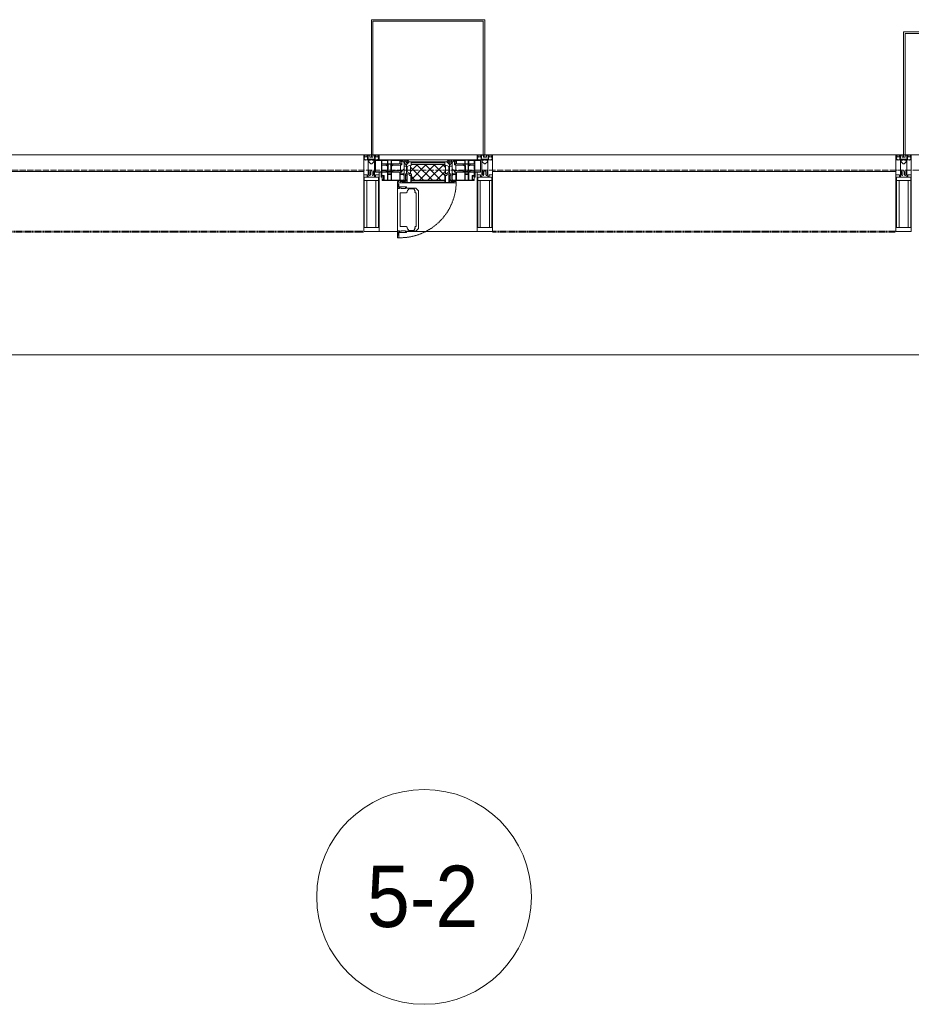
# Model space of a CAD drawing. Header units: millimetres. Extents: x 5617 to 106797, y 7718 to 221433.
# Tile 42 of 50: x 57721 to 60627, y 74882 to 78090. Entities that reach past the tile are written whole.
import ezdxf

# ---------------------------------------------------------------- set-up
doc = ezdxf.new("R2010")
doc.units = ezdxf.units.MM
for name, pattern in [('-D1-02х01', [3, 2, -1]), ('ADSK_Линия сетки', [25, 20, -2.5, 0, -2.5]), ('Штрих_3_1_5_', [4.5, 3, -1.5]), ('Штриховая_ш3 п1_5', [4.5, 3, -1.5])]:
    doc.linetypes.add(name, pattern=pattern)
doc.layers.add('_Разделитель помещений_', color=4, linetype='Штриховая_ш3 п1_5', lineweight=40, true_color=0x00ffff)
for name, color, linetype, lineweight in [('Импосты витража', 7, 'Continuous', 18), ('Колонны', 7, 'Continuous', 18), ('Марки помещений', 7, 'Continuous', 20), ('Окна', 7, 'Continuous', 18), ('Оси', 7, 'Continuous', 9), ('Панели витража', 7, 'Continuous', 18), ('Перекрытия', 7, 'Continuous', 18), ('Элементы узлов', 7, 'Continuous', 18)]:
    doc.layers.add(name, color=color, linetype=linetype, lineweight=lineweight)
doc.styles.add('Arial_3', font='arial.ttf', dxfattribs={"width": 0.9, "height": 200})

# ---------------------------------------------------------------- blocks, each defined once
blk = doc.blocks.new('135_SLK_K3_AR_rvt-1-МКСС_K3_L22__72_750_')
at = {"layer": '_Разделитель помещений_', "color": 7, "linetype": 'Штрих_3_1_5_', "true_color": 0xccffff}
for p, q in [((104625, 77400), (105940, 77400)), ((106360, 77400), (107675, 77400))]:
    blk.add_line(p, q, dxfattribs=at)
at = {"layer": 'Перекрытия', "color": 254, "true_color": 0xcccccc}
blk.add_line((107850, 76997.5), (104250, 76997.5), dxfattribs=at)
blk = doc.blocks.new('System Panel - A_PAN_Glass-6502619-МКСС_K3_L22__72_750_')
at = {"layer": 'Панели витража', "color": 254, "lineweight": 5, "true_color": 0xcccccc}
for p, q in [((657.5, 55), (-657.5, 55)), ((-657.5, 55), (-657.5, 0)), ((657.5, 0), (657.5, 55)), ((-657.5, 0), (657.5, 0))]:
    blk.add_line(p, q, dxfattribs=at)
blk = doc.blocks.new('A_PAN_Створка - 383мм 7_1-V51-МКСС_K3_L22__72_750_')
at = {"layer": 'Панели витража', "lineweight": 5, "true_color": 0xcccccc}
h = blk.add_hatch(dxfattribs=at)
h.set_pattern_fill('FP_21', color=254, style=0, pattern_type=2)
h.set_pattern_definition([(225, (106150, 77650), (14.1421356, -14.1421356), []), (315, (106150, 77650), (14.1421356, 14.1421356), [])])
h.paths.add_polyline_path([(53.6, 82.7), (-54.6, 81.8), (-54.6, 63.4), (-57.2, 60.8), (-57.2, 36.4), (-54.9, 34.1), (-54.5, 31.8), (54.5, 31.8), (54.9, 34.1), (57.2, 36.4), (57.2, 60.8), (54.6, 63.4), (54.6, 81.8)])
at = {"layer": 'Окна', "color": 7, "lineweight": 5, "true_color": 0xf4f4f4}
for p, q in [((95.1, 270.5), (95.1, 252.9)), ((99.6, 270.5), (95.1, 270.5)), ((97.9, 262.4), (95.1, 262.4)), ((97.9, 262.4), (97.9, 248.4)), ((99.6, 270.5), (99.6, 87.5)), ((39.7, 249), (31.1, 240.4)), ((31.1, 117.6), (31.1, 240.4)), ((41.4, 234.2), (39.1, 233.8)), ((39.1, 179), (39.1, 233.8)), ((70.1, 249), (39.7, 249)), ((41.4, 234.2), (43.5, 236.3)), ((45, 244.7), (42.3, 239.8)), ((42.3, 239.8), (43.5, 236.3)), ((45.9, 246.8), (45, 244.7)), ((63.3, 246.8), (45.9, 246.8)), ((64.1, 245), (63.3, 246.8)), ((64.1, 245), (66.7, 241)), ((66.7, 241), (68.6, 239.7)), ((68.6, 239.7), (68.6, 236.4)), ((68.6, 236.4), (71.1, 233.9)), ((70.1, 252.9), (70.1, 249)), ((95.1, 252.9), (70.1, 252.9)), ((71.1, 233.9), (89.5, 233.9)), ((74.1, 248.4), (74.1, 252.9)), ((89.1, 248.4), (74.1, 248.4)), ((89.1, 252.9), (89.1, 248.4)), ((89.5, 233.9), (90.6, 232.8)), ((90.6, 125.2), (90.6, 232.8)), ((93.1, 248.4), (93.1, 252.9)), ((97.9, 248.4), (93.1, 248.4)), ((39.1, 179), (39.1, 124.2)), ((39.7, 109), (31.1, 117.6)), ((41.4, 123.8), (39.1, 124.2)), ((70.1, 109), (39.7, 109)), ((41.4, 123.8), (43.5, 121.7)), ((42.3, 118.2), (43.5, 121.7)), ((45, 113.3), (42.3, 118.2)), ((45.9, 111.2), (45, 113.3)), ((63.3, 111.2), (45.9, 111.2)), ((64.1, 113), (63.3, 111.2)), ((64.1, 113), (66.7, 117)), ((66.7, 117), (68.6, 118.3)), ((68.6, 121.6), (71.1, 124.1)), ((68.6, 118.3), (68.6, 121.6)), ((70.1, 105.1), (70.1, 109)), ((95.1, 105.1), (70.1, 105.1)), ((71.1, 124.1), (89.5, 124.1)), ((74.1, 109.6), (74.1, 105.1)), ((89.1, 109.6), (74.1, 109.6)), ((89.1, 105.1), (89.1, 109.6)), ((89.5, 124.1), (90.6, 125.2)), ((93.1, 109.6), (93.1, 105.1)), ((97.9, 109.6), (93.1, 109.6)), ((95.1, 87.5), (95.1, 105.1)), ((97.9, 95.6), (97.9, 109.6)), ((97.9, 95.6), (95.1, 95.6)), ((99.6, 87.5), (95.1, 87.5))]:
    blk.add_line(p, q, dxfattribs=at)
at = {"layer": 'Окна', "color": 254, "lineweight": 5, "true_color": 0xcccccc}
for p, q in [((-153, 73.5), (-150, 73.5)), ((-153, 60), (-153, 73.5)), ((-152, 20), (-152, 73.5)), ((-150.5, 69.5), (-150.5, 73.5)), ((-145, 69.5), (-150.5, 69.5)), ((-150.5, 33.6), (-150.5, 68)), ((-150.5, 68), (-143.5, 68)), ((-150, 84), (-78, 84)), ((-150, 73.5), (-150, 84)), ((-148.5, 82.5), (-132.4, 82.5)), ((-148.5, 81), (-148.5, 82.5)), ((-143.5, 81), (-148.5, 81)), ((-145, 69.5), (-145, 79.5)), ((-143.5, 68), (-143.5, 81)), ((-132.4, 56.6), (-132.4, 82.5)), ((-131, 82.5), (-120.8, 82.5)), ((-131, 82.5), (-131, 64.6)), ((-131, 64.6), (-120.8, 64.6)), ((-120.8, 82.5), (-120.8, 64.6)), ((-119.3, 82.5), (-92.5, 82.5)), ((-119.3, 56.6), (-119.3, 82.5)), ((-92.5, 56.6), (-92.5, 82.5)), ((-91.5, 92), (91.5, 92)), ((-91.5, 87.5), (-91.5, 92)), ((-73.9, 87.5), (-91.5, 87.5)), ((-90.8, 82.5), (-79.5, 82.5)), ((-90.8, 64.6), (-90.8, 82.5)), ((-80.1, 64.6), (-90.8, 64.6)), ((-85, 84), (-85, 87.5)), ((-85, 87.5), (-78, 87.5)), ((-78, 84), (-85, 84)), ((-80.1, 66.1), (-80.1, 64.6)), ((-78, 66.1), (-80.1, 66.1)), ((-79.5, 82.5), (-79.5, 80.6)), ((-79.5, 80.6), (-78, 80.6)), ((-78, 87.5), (-78, 84)), ((-78, 84), (-73.9, 84)), ((-78, 84), (-78, 23.5)), ((-78, 66.1), (-78, 61.1)), ((-73.9, 62.5), (-73.9, 87.5)), ((73.9, 87.5), (73.9, 62.5)), ((91.5, 87.5), (73.9, 87.5)), ((73.9, 84), (78, 84)), ((78, 87.5), (78, 84)), ((85, 87.5), (78, 87.5)), ((78, 84), (85, 84)), ((78, 84), (150, 84)), ((78, 23.5), (78, 84)), ((79.5, 80.6), (78, 80.6)), ((78, 66.1), (78, 61.1)), ((78, 66.1), (80.1, 66.1)), ((90.8, 82.5), (79.5, 82.5)), ((79.5, 82.5), (79.5, 80.6)), ((80.1, 66.1), (80.1, 64.6)), ((80.1, 64.6), (90.8, 64.6)), ((85, 84), (85, 87.5)), ((90.8, 64.6), (90.8, 82.5)), ((91.5, 92), (91.5, 87.5)), ((119.3, 82.5), (92.5, 82.5)), ((92.5, 56.6), (92.5, 82.5)), ((119.3, 56.6), (119.3, 82.5)), ((120.8, 82.5), (120.8, 64.6)), ((131, 82.5), (120.8, 82.5)), ((131, 64.6), (120.8, 64.6)), ((131, 82.5), (131, 64.6)), ((132.4, 56.6), (132.4, 82.5)), ((148.5, 82.5), (132.4, 82.5)), ((143.5, 81), (148.5, 81)), ((143.5, 68), (143.5, 81)), ((150.5, 68), (143.5, 68)), ((145, 69.5), (145, 79.5)), ((145, 69.5), (150.5, 69.5)), ((148.5, 81), (148.5, 82.5)), ((150, 84), (150, 73.5)), ((150, 73.5), (153, 73.5)), ((150.5, 69.5), (150.5, 73.5)), ((150.5, 33.6), (150.5, 68)), ((152, 20), (152, 73.5)), ((153, 73.5), (153, 60)), ((-171, 57), (-156, 57)), ((-171, 17), (-171, 57)), ((-171, 55.5), (-152, 55.5)), ((-150.5, 56.6), (-132.4, 56.6)), ((-136.4, 52.4), (-150.5, 52.4)), ((-136.3, 33.6), (-150.5, 33.6)), ((-137.2, 54.8), (-135.8, 50.8)), ((-132.5, 54.8), (-137.2, 54.8)), ((-137.2, 31), (-135.8, 35)), ((-132.1, 49), (-135.8, 50.8)), ((-132.1, 36.8), (-135.8, 35)), ((-132.5, 53.8), (-133.4, 52)), ((-133.4, 52), (-130.1, 50.4)), ((-133.4, 33.7), (-130.1, 35.3)), ((-132.5, 31.9), (-133.4, 33.7)), ((-132.5, 53.8), (-132.5, 54.8)), ((-132.1, 49), (-132.1, 36.8)), ((-131, 56.5), (-131, 62.6)), ((-120.8, 62.6), (-131, 62.6)), ((-131, 56.5), (-120.8, 56.5)), ((-131, 55.1), (-131, 52.7)), ((-120.8, 55.1), (-131, 55.1)), ((-129.4, 51.1), (-131, 52.7)), ((-129.4, 34.6), (-131, 33)), ((-131, 30.9), (-131, 33)), ((-130.1, 50.4), (-129.4, 51.1)), ((-130.1, 35.3), (-130.1, 50.4)), ((-130.1, 35.3), (-129.4, 34.6)), ((-122.4, 51.1), (-120.8, 52.7)), ((-121.7, 50.4), (-122.4, 51.1)), ((-121.7, 35.3), (-122.4, 34.6)), ((-122.4, 34.6), (-120.8, 33)), ((-118.4, 52), (-121.7, 50.4)), ((-121.7, 35.3), (-121.7, 50.4)), ((-118.4, 33.7), (-121.7, 35.3)), ((-120.8, 56.5), (-120.8, 62.6)), ((-120.8, 55.1), (-120.8, 52.7)), ((-120.8, 30.9), (-120.8, 33)), ((-119.7, 49), (-115.9, 50.8)), ((-119.7, 49), (-119.7, 36.8)), ((-119.7, 36.8), (-115.9, 35)), ((-92.5, 56.6), (-119.3, 56.6)), ((-119.3, 54.8), (-114.6, 54.8)), ((-119.3, 53.8), (-119.3, 54.8)), ((-119.3, 53.8), (-118.4, 52)), ((-119.3, 31.9), (-118.4, 33.7)), ((-114.6, 54.8), (-115.9, 50.8)), ((-114.6, 31), (-115.9, 35)), ((-94.1, 33.5), (-115.4, 33.5)), ((-94.1, 52.5), (-115.3, 52.5)), ((-89.9, 50.9), (-94.1, 52.5)), ((-89.9, 35.1), (-94.1, 33.5)), ((-90.8, 62.7), (-90.8, 56.6)), ((-80.4, 62.7), (-90.8, 62.7)), ((-90.8, 56.6), (-85.9, 56.6)), ((-89.9, 52.2), (-88.6, 53.5)), ((-89.9, 52.2), (-89.9, 50.9)), ((-89.9, 35.1), (-89.9, 50.9)), ((-89.9, 32.5), (-89.9, 35.1)), ((-85.9, 32.5), (-89.9, 32.5)), ((-85.9, 53.5), (-88.6, 53.5)), ((-85.9, 56.6), (-85.9, 53.5)), ((-85.9, 53.5), (-78, 45.6)), ((-85.9, 29.4), (-85.9, 32.5)), ((-70, 33.8), (-83.4, 20.4)), ((-80.4, 61.1), (-80.4, 62.7)), ((-78, 61.1), (-80.4, 61.1)), ((-78, 45.6), (-78, 36.8)), ((-78, 36.8), (-70, 36.8)), ((-70, 62.5), (-73.9, 62.5)), ((-70, 32.1), (-70, 62.5)), ((-70, 36.8), (-70, 33.8)), ((70, 62.5), (70, 32.1)), ((73.9, 62.5), (70, 62.5)), ((70, 36.8), (70, 33.8)), ((78, 36.8), (70, 36.8)), ((70, 33.8), (83.4, 20.4)), ((78, 61.1), (80.4, 61.1)), ((85.9, 53.5), (78, 45.6)), ((78, 45.6), (78, 36.8)), ((80.4, 62.7), (90.8, 62.7)), ((80.4, 61.1), (80.4, 62.7)), ((85.9, 56.6), (85.9, 53.5)), ((90.8, 56.6), (85.9, 56.6)), ((85.9, 53.5), (88.6, 53.5)), ((85.9, 32.5), (89.9, 32.5)), ((85.9, 29.4), (85.9, 32.5)), ((89.9, 52.2), (88.6, 53.5)), ((89.9, 50.9), (94.1, 52.5)), ((89.9, 52.2), (89.9, 50.9)), ((89.9, 35.1), (89.9, 50.9)), ((89.9, 35.1), (94.1, 33.5)), ((89.9, 32.5), (89.9, 35.1)), ((90.8, 62.7), (90.8, 56.6)), ((92.5, 56.6), (119.3, 56.6)), ((94.1, 52.5), (115.3, 52.5)), ((94.1, 33.5), (115.4, 33.5)), ((114.6, 54.8), (115.9, 50.8)), ((119.3, 54.8), (114.6, 54.8)), ((114.6, 31), (115.9, 35)), ((119.7, 49), (115.9, 50.8)), ((119.7, 36.8), (115.9, 35)), ((119.3, 53.8), (118.4, 52)), ((118.4, 52), (121.7, 50.4)), ((118.4, 33.7), (121.7, 35.3)), ((119.3, 31.9), (118.4, 33.7)), ((119.3, 53.8), (119.3, 54.8)), ((119.7, 49), (119.7, 36.8)), ((120.8, 56.5), (120.8, 62.6)), ((120.8, 62.6), (131, 62.6)), ((131, 56.5), (120.8, 56.5)), ((120.8, 55.1), (120.8, 52.7)), ((120.8, 55.1), (131, 55.1)), ((122.4, 51.1), (120.8, 52.7)), ((122.4, 34.6), (120.8, 33)), ((120.8, 30.9), (120.8, 33)), ((121.7, 50.4), (122.4, 51.1)), ((121.7, 35.3), (121.7, 50.4)), ((121.7, 35.3), (122.4, 34.6)), ((129.4, 51.1), (131, 52.7)), ((130.1, 50.4), (129.4, 51.1)), ((130.1, 35.3), (129.4, 34.6)), ((129.4, 34.6), (131, 33)), ((133.4, 52), (130.1, 50.4)), ((130.1, 35.3), (130.1, 50.4)), ((133.4, 33.7), (130.1, 35.3)), ((131, 56.5), (131, 62.6)), ((131, 55.1), (131, 52.7)), ((131, 30.9), (131, 33)), ((132.1, 49), (135.8, 50.8)), ((132.1, 49), (132.1, 36.8)), ((132.1, 36.8), (135.8, 35)), ((150.5, 56.6), (132.4, 56.6)), ((132.5, 54.8), (137.2, 54.8)), ((132.5, 53.8), (132.5, 54.8)), ((132.5, 53.8), (133.4, 52)), ((132.5, 31.9), (133.4, 33.7)), ((137.2, 54.8), (135.8, 50.8)), ((137.2, 31), (135.8, 35)), ((136.3, 33.6), (150.5, 33.6)), ((136.4, 52.4), (150.5, 52.4)), ((171, 55.5), (152, 55.5)), ((156, 57), (171, 57)), ((171, 57), (171, 17)), ((-171, 18.5), (-153.5, 18.5)), ((-67.9, 17), (-171, 17)), ((-153.5, 18.5), (-152, 20)), ((-150.5, 29.4), (-132.4, 29.4)), ((-150.5, 17), (-150.5, 29.4)), ((-132.4, 18.6), (-150.5, 18.6)), ((-132.5, 31), (-137.2, 31)), ((-132.5, 31.9), (-132.5, 31)), ((-132.4, 29.4), (-132.4, 18.6)), ((-120.8, 30.9), (-131, 30.9)), ((-131, 29.5), (-120.8, 29.5)), ((-131, 18.2), (-131, 29.5)), ((-120.8, 18.2), (-131, 18.2)), ((-120.8, 18.2), (-120.8, 29.5)), ((-119.3, 31.9), (-119.3, 31)), ((-119.3, 31), (-114.6, 31)), ((-92.5, 29.4), (-119.3, 29.4)), ((-119.3, 29.4), (-119.3, 18.6)), ((-119.3, 18.6), (-92.5, 18.6)), ((-92.5, 18.6), (-92.5, 29.4)), ((-90.8, 18.5), (-90.8, 29.4)), ((-90.8, 29.4), (-85.9, 29.4)), ((-87.3, 18.5), (-90.8, 18.5)), ((-87.3, 21.9), (-85.9, 21.9)), ((-87.3, 20.4), (-87.3, 21.9)), ((-87.3, 20.4), (-87.3, 18.5)), ((-84.8, 20.4), (-87.3, 20.4)), ((-85.9, 21.9), (-85.9, 29.4)), ((-85.9, 18.2), (-85.9, 20.4)), ((-75.9, 18.2), (-85.9, 18.2)), ((-83.4, 20.4), (-84.8, 20.4)), ((-78, 23.5), (-67.9, 23.5)), ((-75.9, 23.5), (-73, 23.5)), ((-75.9, 21.5), (-75.9, 23.5)), ((-75.9, 21.5), (-75.9, 18.2)), ((-74.9, 21.5), (-75.9, 21.5)), ((-74.9, 17.9), (-74.9, 21.5)), ((-68.9, 17.9), (-74.9, 17.9)), ((-67.2, 29.3), (-73, 23.5)), ((-61.4, 23.5), (-70, 32.1)), ((-68.9, 21.5), (-68.9, 17.9)), ((-67.9, 21.5), (-68.9, 21.5)), ((-67.9, 23.5), (-64.6, 26.8)), ((-67.9, 23.5), (-64.6, 26.8)), ((-67.9, 21.5), (-67.9, 23.5)), ((-67.9, 17), (-67.9, 23.5)), ((-61.4, 23.5), (-67.9, 17)), ((67.9, 17), (-67.9, 17)), ((-67.9, 17), (67.9, 17)), ((-64.6, 26.8), (-67.2, 29.3)), ((-64.6, 26.8), (-61.4, 23.5)), ((61.4, 23.5), (-61.4, 23.5)), ((70, 32.1), (61.4, 23.5)), ((61.4, 23.5), (64.6, 26.8)), ((67.9, 17), (61.4, 23.5)), ((64.6, 26.8), (67.2, 29.3)), ((67.9, 23.5), (64.6, 26.8)), ((64.6, 26.8), (67.9, 23.5)), ((67.2, 29.3), (73, 23.5)), ((67.9, 21.5), (67.9, 23.5)), ((67.9, 23.5), (67.9, 17)), ((67.9, 23.5), (78, 23.5)), ((67.9, 21.5), (68.9, 21.5)), ((171, 17), (67.9, 17)), ((68.9, 21.5), (68.9, 17.9)), ((68.9, 17.9), (74.9, 17.9)), ((75.9, 23.5), (73, 23.5)), ((74.9, 21.5), (75.9, 21.5)), ((74.9, 17.9), (74.9, 21.5)), ((75.9, 21.5), (75.9, 23.5)), ((75.9, 21.5), (75.9, 18.2)), ((75.9, 18.2), (85.9, 18.2)), ((83.4, 20.4), (84.8, 20.4)), ((84.8, 20.4), (87.3, 20.4)), ((85.9, 21.9), (85.9, 29.4)), ((90.8, 29.4), (85.9, 29.4)), ((87.3, 21.9), (85.9, 21.9)), ((85.9, 18.2), (85.9, 20.4)), ((87.3, 20.4), (87.3, 21.9)), ((87.3, 20.4), (87.3, 18.5)), ((87.3, 18.5), (90.8, 18.5)), ((90.8, 18.5), (90.8, 29.4)), ((92.5, 18.6), (92.5, 29.4)), ((92.5, 29.4), (119.3, 29.4)), ((119.3, 18.6), (92.5, 18.6)), ((119.3, 31), (114.6, 31)), ((119.3, 31.9), (119.3, 31)), ((119.3, 29.4), (119.3, 18.6)), ((120.8, 30.9), (131, 30.9)), ((120.8, 18.2), (120.8, 29.5)), ((131, 29.5), (120.8, 29.5)), ((120.8, 18.2), (131, 18.2)), ((131, 18.2), (131, 29.5)), ((150.5, 29.4), (132.4, 29.4)), ((132.4, 29.4), (132.4, 18.6)), ((132.4, 18.6), (150.5, 18.6)), ((132.5, 31.9), (132.5, 31)), ((132.5, 31), (137.2, 31)), ((150.5, 17), (150.5, 29.4)), ((153.5, 18.5), (152, 20)), ((171, 18.5), (153.5, 18.5))]:
    blk.add_line(p, q, dxfattribs=at)
at = {"layer": 'Окна', "color": 254, "linetype": '-D1-02х01', "lineweight": 5, "true_color": 0xcccccc}
blk.add_arc((91.4, 87.5), 183, 88.8555, 178.5909, dxfattribs=at)
at = {"layer": 'Окна', "color": 254, "lineweight": 5, "true_color": 0xcccccc}
for centre, start, end in [((-156, 60), 270, 360), ((156, 60), 180, 270)]:
    blk.add_arc(centre, 3, start, end, dxfattribs=at)
at = {"layer": 'Элементы узлов', "color": 254, "lineweight": 5, "true_color": 0xcccccc}
for p, q in [((-91.5, 92), (-91.5, 87.5)), ((-91.5, 92), (91.5, 92)), ((-91.5, 87.5), (-73.9, 87.5)), ((-83.4, 90.3), (-69.4, 90.3)), ((-83.4, 90.3), (-83.4, 87.5)), ((-73.9, 87.5), (-73.9, 62.5)), ((-69.4, 85.5), (-73.9, 85.5)), ((-73.9, 81.5), (-69.4, 81.5)), ((-69.4, 66.5), (-73.9, 66.5)), ((-69.4, 90.3), (-69.4, 85.5)), ((-69.4, 81.5), (-69.4, 66.5)), ((-67.9, 89.3), (-66.9, 90.3)), ((-67.9, 62.5), (-67.9, 89.3)), ((-66.9, 90.3), (-57.4, 90.3)), ((-60.1, 67.7), (-61.7, 64.9)), ((-61.7, 64.9), (-61.7, 62.5)), ((-56.4, 67.7), (-60.1, 67.7)), ((-57.4, 90.3), (-56.4, 89.4)), ((-56.4, 89.4), (-56.4, 67.7)), ((-53.9, 90.3), (-54.9, 89.3)), ((-54.9, 89.3), (-54.9, 85.6)), ((-54.9, 85.6), (-53.9, 84.6)), ((-54.9, 81.9), (-53.8, 83)), ((-54.9, 63.5), (-54.9, 81.9)), ((-53.6, 82.7), (-54.6, 81.8)), ((-54.6, 81.8), (-54.6, 63.4)), ((53.9, 90.3), (-53.9, 90.3)), ((-53.9, 84.6), (53.9, 84.6)), ((53.8, 83), (-53.8, 83)), ((53.6, 82.7), (-53.6, 82.7)), ((54.6, 81.8), (53.6, 82.7)), ((54.9, 81.9), (53.8, 83)), ((53.9, 90.3), (54.9, 89.3)), ((54.9, 85.6), (53.9, 84.6)), ((54.6, 63.4), (54.6, 81.8)), ((54.9, 89.3), (54.9, 85.6)), ((54.9, 63.5), (54.9, 81.9)), ((57.4, 90.3), (56.4, 89.4)), ((56.4, 89.4), (56.4, 67.7)), ((56.4, 67.7), (60.1, 67.7)), ((66.9, 90.3), (57.4, 90.3)), ((60.1, 67.7), (61.7, 64.9)), ((61.7, 64.9), (61.7, 62.5)), ((67.9, 89.3), (66.9, 90.3)), ((67.9, 62.5), (67.9, 89.3)), ((69.4, 90.3), (69.4, 85.5)), ((83.4, 90.3), (69.4, 90.3)), ((69.4, 85.5), (73.9, 85.5)), ((69.4, 81.5), (69.4, 66.5)), ((73.9, 81.5), (69.4, 81.5)), ((69.4, 66.5), (73.9, 66.5)), ((91.5, 87.5), (73.9, 87.5)), ((73.9, 87.5), (73.9, 62.5)), ((83.4, 90.3), (83.4, 87.5)), ((91.5, 92), (91.5, 87.5)), ((-73.9, 62.5), (-70, 62.5)), ((-70, 62.5), (-70, 32.1)), ((-61.7, 62.5), (-67.9, 62.5)), ((-66, 56.5), (-67.8, 55.7)), ((-67.8, 55.7), (-67.8, 38.3)), ((-67.8, 38.3), (-65.7, 37.4)), ((-66, 56.5), (-62, 59.1)), ((-65.7, 37.4), (-60.8, 34.7)), ((-62, 59.1), (-60.7, 61)), ((-60.8, 34.7), (-57.3, 35.9)), ((-60.7, 61), (-57.4, 61)), ((-57.4, 61), (-54.9, 63.5)), ((-55.2, 33.8), (-57.3, 35.9)), ((-54.6, 63.4), (-57.2, 60.8)), ((-57.2, 60.8), (-57.2, 36.4)), ((-57.2, 36.4), (-54.9, 34.1)), ((-55.2, 33.8), (-54.8, 31.5)), ((-54.9, 34.1), (-54.5, 31.8)), ((54.5, 31.8), (54.9, 34.1)), ((57.2, 60.8), (54.6, 63.4)), ((55.2, 33.8), (54.8, 31.5)), ((57.4, 61), (54.9, 63.5)), ((54.9, 34.1), (57.2, 36.4)), ((55.2, 33.8), (57.3, 35.9)), ((57.2, 36.4), (57.2, 60.8)), ((60.8, 34.7), (57.3, 35.9)), ((60.7, 61), (57.4, 61)), ((62, 59.1), (60.7, 61)), ((65.7, 37.4), (60.8, 34.7)), ((61.7, 62.5), (67.9, 62.5)), ((66, 56.5), (62, 59.1)), ((67.8, 38.3), (65.7, 37.4)), ((66, 56.5), (67.8, 55.7)), ((67.8, 55.7), (67.8, 38.3)), ((70, 62.5), (70, 32.1)), ((73.9, 62.5), (70, 62.5)), ((-70, 32.1), (-61.4, 23.5)), ((61.4, 23.5), (-61.4, 23.5)), ((-53.9, 30.5), (-54.9, 29.5)), ((-54.9, 29.5), (-54.9, 25.8)), ((-54.9, 25.8), (-53.9, 24.8)), ((0, 31.5), (-54.8, 31.5)), ((-54.5, 31.8), (54.5, 31.8)), ((53.9, 30.5), (-53.9, 30.5)), ((-53.9, 24.8), (53.9, 24.8)), ((0, 31.5), (54.8, 31.5)), ((53.9, 30.5), (54.9, 29.5)), ((54.9, 25.8), (53.9, 24.8)), ((54.9, 29.5), (54.9, 25.8)), ((70, 32.1), (61.4, 23.5))]:
    blk.add_line(p, q, dxfattribs=at)
blk = doc.blocks.new('Rectangular Mullion - R_StandardFrame_50Wx250H-6161330-МКСС_K3_L22__72_750_')
at = {"layer": 'Импосты витража', "color": 254, "lineweight": 5, "true_color": 0xcccccc}
for p, q in [((77190, 77400), (77250.4, 77400)), ((77279.9, 77400), (77510, 77400))]:
    blk.add_line(p, q, dxfattribs=at)
blk = doc.blocks.new('Rectangular Mullion - 50Wx250H-2623690-МКСС_K3_L22__72_750_')
at = {"layer": 'Элементы узлов', "color": 254, "lineweight": 5, "true_color": 0xcccccc}
for p, q in [((-25, 65.2), (-25, 250)), ((-25, 250), (0, 250)), ((-23, 237.3), (0, 237.3)), ((-23, 237.3), (-23, 73.6)), ((-14.9, 84), (-14.9, 237.3)), ((25, 250), (0, 250)), ((23, 237.3), (0, 237.3)), ((14.9, 84), (14.9, 237.3)), ((23, 237.3), (23, 73.6)), ((25, 65.2), (25, 250)), ((-14, 65.2), (-25, 65.2)), ((0, 84), (-23, 84)), ((-0.5, 73.6), (-23, 73.6)), ((-14, 71.3), (-14, 65.2)), ((-10, 71.3), (-14, 71.3)), ((-10, 53), (-10, 71.3)), ((-7, 65.2), (-5.9, 67.3)), ((-7, 65.2), (-7, 54.7)), ((-4.1, 67.3), (-5.9, 67.3)), ((-4.1, 67.3), (-2.9, 65.1)), ((-2.9, 65.1), (-2.9, 54.6)), ((0, 84), (23, 84)), ((0.5, 73.6), (23, 73.6)), ((4.1, 67.3), (2.9, 65.1)), ((2.9, 65.1), (2.9, 54.6)), ((4.1, 67.3), (5.9, 67.3)), ((7, 65.2), (5.9, 67.3)), ((7, 65.2), (7, 54.7)), ((10, 71.3), (14, 71.3)), ((10, 53), (10, 71.3)), ((14, 71.3), (14, 65.2)), ((14, 65.2), (25, 65.2)), ((-8.7, 53), (-10, 53)), ((-10, 53), (-10, 17)), ((-8.7, 53), (-7, 54.7)), ((-1.3, 53), (-2.9, 54.6)), ((0, 53), (-1.3, 53)), ((0, 53), (1.3, 53)), ((1.3, 53), (2.9, 54.6)), ((8.7, 53), (7, 54.7)), ((8.7, 53), (10, 53)), ((10, 53), (10, 17)), ((-23.8, 14.6), (-25, 14.2)), ((-25, 0), (-25, 14.2)), ((-22.3, 17), (-23.8, 17)), ((-23.8, 17), (-23.8, 14.6)), ((-22.5, 10.6), (-23.8, 14.6)), ((-22.5, 10.6), (-23.7, 9.9)), ((-23.7, 1.3), (-23.7, 9.9)), ((-23.7, 1.3), (-11.8, 1.3)), ((-23.2, 10.2), (-22.5, 8)), ((-22.5, 8), (-22.5, 4.5)), ((-21.3, 4.5), (-22.5, 4.5)), ((-22.3, 17), (-22.3, 16)), ((-22.3, 16), (-21.3, 16)), ((-19, 17.6), (-21.3, 16)), ((-21.3, 4.5), (-21.3, 6.5)), ((-21.3, 6.5), (-14.2, 6.5)), ((-18.4, 16.6), (-19, 17.6)), ((-7.4, 16.6), (-18.4, 16.6)), ((-14.2, 6.5), (-14.2, 4.5)), ((-13.2, 4.5), (-14.2, 4.5)), ((-13.2, 4.5), (-12.2, 7.2)), ((-12.7, 7.6), (-11.3, 11.4)), ((-12.7, 7.6), (-11.8, 6.9)), ((-12.2, 9), (-12.2, 14.8)), ((-12.2, 14.8), (0, 14.8)), ((-11.8, 1.3), (-11.8, 6.9)), ((-10.5, 11.2), (-11.3, 11.4)), ((-10.5, 1.5), (-10.5, 11.2)), ((-4.8, 1.5), (-10.5, 1.5)), ((-10, 17), (-7.5, 17)), ((-8.5, 23), (-1.5, 30)), ((-8.5, 18.5), (-8.5, 23)), ((-7.5, 18.5), (-8.5, 18.5)), ((-7.5, 17), (-7.5, 18.5)), ((-7.4, 18), (-7.4, 16.6)), ((-2.6, 18), (-7.4, 18)), ((0, 8), (-4.8, 8)), ((-4.8, 1.5), (-4.8, 8)), ((-2.6, 18), (-2.6, 16.8)), ((-2.6, 16.8), (0, 16.8)), ((-1.5, 30), (0, 30)), ((1.5, 30), (0, 30)), ((2.6, 16.8), (0, 16.8)), ((0, 14.8), (0, 16.8)), ((0, 14.8), (0, 16.8)), ((12.2, 14.8), (0, 14.8)), ((0, 0), (0, 8)), ((0, 8), (4.8, 8)), ((0, 0), (0, 8)), ((8.5, 23), (1.5, 30)), ((2.6, 18), (2.6, 16.8)), ((2.6, 18), (7.4, 18)), ((4.8, 1.5), (4.8, 8)), ((4.8, 1.5), (10.5, 1.5)), ((7.4, 18), (7.4, 16.6)), ((7.4, 16.6), (18.4, 16.6)), ((7.5, 18.5), (8.5, 18.5)), ((7.5, 17), (7.5, 18.5)), ((10, 17), (7.5, 17)), ((8.5, 18.5), (8.5, 23)), ((10.5, 11.2), (11.3, 11.4)), ((10.5, 1.5), (10.5, 11.2)), ((12.7, 7.6), (11.3, 11.4)), ((12.7, 7.6), (11.8, 6.9)), ((11.8, 1.3), (11.8, 6.9)), ((23.7, 1.3), (11.8, 1.3)), ((12.2, 9), (12.2, 14.8)), ((13.2, 4.5), (12.2, 7.2)), ((13.2, 4.5), (14.2, 4.5)), ((21.3, 6.5), (14.2, 6.5)), ((14.2, 6.5), (14.2, 4.5)), ((18.4, 16.6), (19, 17.6)), ((19, 17.6), (21.3, 16)), ((22.3, 16), (21.3, 16)), ((21.3, 4.5), (21.3, 6.5)), ((21.3, 4.5), (22.5, 4.5)), ((22.3, 17), (22.3, 16)), ((22.3, 17), (23.8, 17)), ((22.5, 10.6), (23.8, 14.6)), ((22.5, 10.6), (23.7, 9.9)), ((23.2, 10.2), (22.5, 8)), ((22.5, 8), (22.5, 4.5)), ((23.7, 1.3), (23.7, 9.9)), ((23.8, 17), (23.8, 14.6)), ((23.8, 14.6), (25, 14.2)), ((25, 0), (25, 14.2)), ((-25, 0), (0, 0)), ((25, 0), (0, 0))]:
    blk.add_line(p, q, dxfattribs=at)
for centre, start, end in [((-0.5, 73.1), 360, 90), ((0.5, 73.1), 90, 180)]:
    blk.add_arc(centre, 0.5, start, end, dxfattribs=at)
blk = doc.blocks.new('Rectangular Mullion - R_StandardFrame_50Wx250H-V41-МКСС_K3_L22__72_750_')
at = {"layer": 'Импосты витража', "color": 254, "lineweight": 5, "true_color": 0xcccccc}
for p, q in [((-25, -250), (-25, 0)), ((-25, 0), (-5, 0)), ((0, 0), (25, 0)), ((25, 0), (25, -250)), ((25, -250), (-25, -250))]:
    blk.add_line(p, q, dxfattribs=at)
blk = doc.blocks.new('Rectangular Mullion - R_StandardFrame_50Wx250H-V42-МКСС_K3_L22__72_750_')
at = {"layer": 'Импосты витража', "color": 254, "lineweight": 5, "true_color": 0xcccccc}
for p, q in [((-25, -250), (-25, 0)), ((-25, 0), (0, 0)), ((5, 0), (25, 0)), ((25, 0), (25, -17)), ((25, -57), (25, -250)), ((25, -250), (-25, -250))]:
    blk.add_line(p, q, dxfattribs=at)
blk = doc.blocks.new('Rectangular Mullion - R_StandardFrame_50Wx250H-V43-МКСС_K3_L22__72_750_')
at = {"layer": 'Импосты витража', "color": 254, "lineweight": 5, "true_color": 0xcccccc}
for p, q in [((-25, -17), (-25, 0)), ((-25, 0), (-5, 0)), ((0, 0), (25, 0)), ((25, 0), (25, -250)), ((-25, -250), (-25, -57)), ((25, -250), (-25, -250))]:
    blk.add_line(p, q, dxfattribs=at)
blk = doc.blocks.new('A_SLK_PAN_Type1 - Прямой тип панели с перфорацией Ф1_1-6626313-МКСС_K3_L22__72_750_')
at = {"layer": 'Колонны', "color": 254, "lineweight": 5, "true_color": 0xcccccc}
for p, q in [((-185, 440), (185, 440)), ((-185, 0), (-185, 440)), ((-180, 435), (-180, 0)), ((180, 435), (-180, 435)), ((180, 0), (180, 435)), ((185, 440), (185, 0)), ((-180, 0), (-185, 0)), ((-160, 0), (160, 0)), ((185, 0), (180, 0))]:
    blk.add_line(p, q, dxfattribs=at)
blk = doc.blocks.new('A_SLK_PAN_Type1 - Прямой тип панели-5878701-МКСС_K3_L22__72_750_')
at = {"layer": 'Колонны', "color": 254, "lineweight": 5, "true_color": 0xcccccc}
for p, q in [((-250, 400), (250, 400)), ((-250, 0), (-250, 400)), ((-245, 395), (-245, 0)), ((245, 395), (-245, 395)), ((245, 0), (245, 395)), ((250, 400), (250, 0)), ((-245, 0), (-250, 0)), ((-225, 0), (225, 0)), ((250, 0), (245, 0))]:
    blk.add_line(p, q, dxfattribs=at)
blk = doc.blocks.new('135_SLK_K3_AR_FCD_rvt-1-МКСС_K3_L22__72_750_')
at = {"layer": 'Импосты витража', "color": 254, "lineweight": 5, "true_color": 0xcccccc, "rotation": 180}
for p in [(105965, 77650), (106335, 77650), (107700, 77650)]:
    blk.add_blockref('Rectangular Mullion - 50Wx250H-2623690-МКСС_K3_L22__72_750_', p, dxfattribs=at)
at = {"layer": 'Импосты витража', "color": 254, "lineweight": 5, "true_color": 0xcccccc, "extrusion": (0, 0, -1)}
for name, p in [('Rectangular Mullion - R_StandardFrame_50Wx250H-V43-МКСС_K3_L22__72_750_', (-105965, 77650)), ('Rectangular Mullion - R_StandardFrame_50Wx250H-V42-МКСС_K3_L22__72_750_', (-106335, 77650)), ('Rectangular Mullion - R_StandardFrame_50Wx250H-V41-МКСС_K3_L22__72_750_', (-107700, 77650))]:
    blk.add_blockref(name, p, dxfattribs=at)
at = {"layer": 'Импосты витража', "color": 254, "lineweight": 5, "true_color": 0xcccccc}
blk.add_blockref('Rectangular Mullion - R_StandardFrame_50Wx250H-6161330-МКСС_K3_L22__72_750_', (28800, 0), dxfattribs=at)
at = {"layer": 'Колонны', "color": 254, "lineweight": 5, "true_color": 0xcccccc}
for name, p in [('A_SLK_PAN_Type1 - Прямой тип панели с перфорацией Ф1_1-6626313-МКСС_K3_L22__72_750_', (106150, 77650)), ('A_SLK_PAN_Type1 - Прямой тип панели-5878701-МКСС_K3_L22__72_750_', (107950, 77650))]:
    blk.add_blockref(name, p, dxfattribs=at)
at = {"layer": 'Панели витража', "color": 254, "lineweight": 5, "true_color": 0xcccccc, "rotation": 180}
for name, p in [('System Panel - A_PAN_Glass-6502619-МКСС_K3_L22__72_750_', (105282.5, 77650)), ('System Panel - A_PAN_Glass-6502619-МКСС_K3_L22__72_750_', (107017.5, 77650)), ('A_PAN_Створка - 383мм 7_1-V51-МКСС_K3_L22__72_750_', (106150, 77650))]:
    blk.add_blockref(name, p, dxfattribs=at)
blk = doc.blocks.new('050_Марка_Помещение - Номер-620969-МКСС_K3_L22__72_750_')
at = {"layer": 'Марки помещений'}
blk.add_circle((0, 0), 3.5, dxfattribs=at)

msp = doc.modelspace()

# ---------------------------------------------------------------- linework, layer by layer
at = {"layer": 'Оси', "linetype": 'ADSK_Линия сетки'}
msp.add_line((73201.8, 77600), (25651, 77600), dxfattribs=at)

# ---------------------------------------------------------------- block references
at = {"lineweight": 5}
for name in ['135_SLK_K3_AR_FCD_rvt-1-МКСС_K3_L22__72_750_', '135_SLK_K3_AR_rvt-1-МКСС_K3_L22__72_750_']:
    msp.add_blockref(name, (-47098.2, 0), dxfattribs=at)
at = {"layer": 'Марки помещений', "xscale": 99.99999999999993, "yscale": 99.99999999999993, "zscale": 99.99999999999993}
msp.add_blockref('050_Марка_Помещение - Номер-620969-МКСС_K3_L22__72_750_', (59038.7, 75231.7), dxfattribs=at)

# ---------------------------------------------------------------- texts
at = {"layer": 'Марки помещений', "lineweight": 9, "insert": (58852.2, 75333.5), "char_height": 200, "width": 447.342, "attachment_point": 1, "style": 'Arial_3'}
msp.add_mtext('5-2', dxfattribs=at)

doc.saveas('drawing.dxf')
